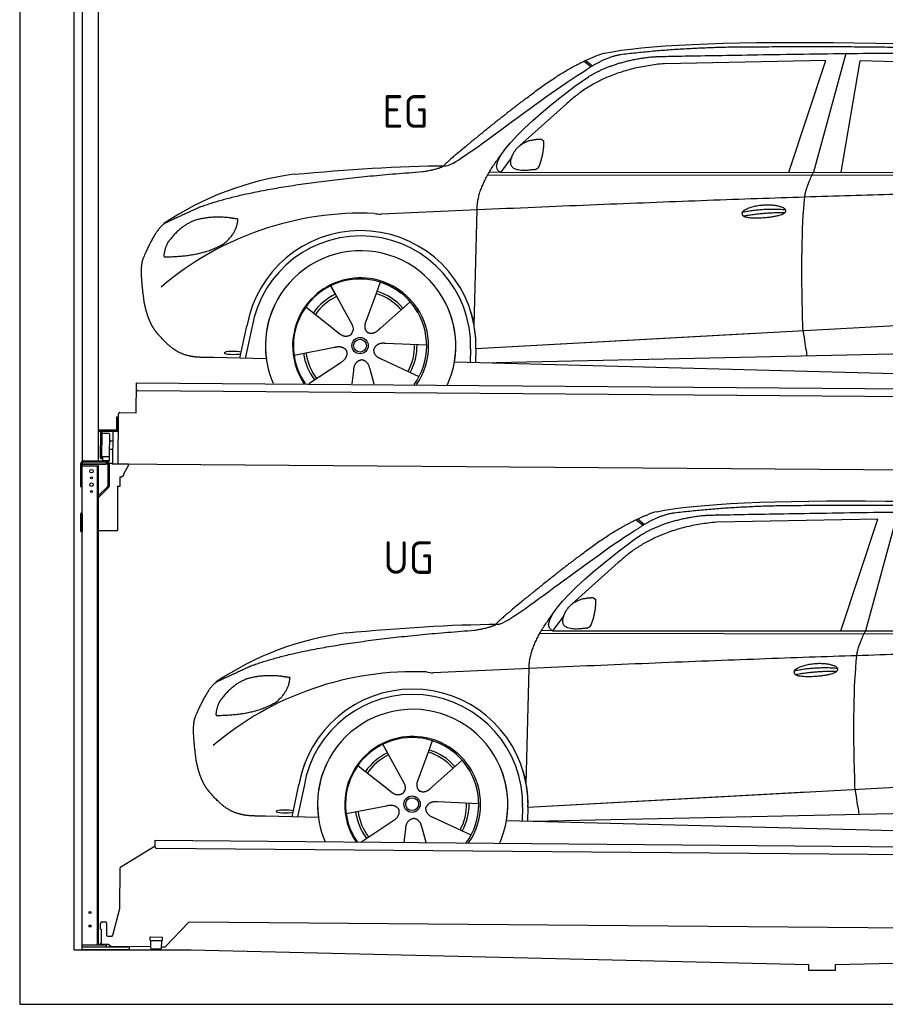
# Model space of a CAD drawing. Header units: millimetres. Extents: x -411 to 6777, y 0 to 6177.
# Tile 1 of 6: x 0 to 3183, y 0 to 3623. Entities that reach past the tile are written whole.
import ezdxf

# ---------------------------------------------------------------- set-up
doc = ezdxf.new("R2010")
doc.units = ezdxf.units.MM
for name, color, linetype, lineweight in [('car', 10, 'Continuous', 25), ('Gebäude', 7, 'Continuous', 25), ('Logo', 7, 'Continuous', 25), ('Plattform', 7, 'Continuous', 25), ('Ständer hinten', 7, 'Continuous', 25), ('Ständer vorne', 7, 'Continuous', 25)]:
    doc.layers.add(name, color=color, linetype=linetype, lineweight=lineweight)
doc.styles.get("Standard").update_dxf_attribs({"font": 'ISOCP.SHX'})

# ---------------------------------------------------------------- blocks, each defined once
blk = doc.blocks.new('UG Plattfrom Gl550')
at = {"layer": 'Plattform'}
for p, q in [((371.8, 506.3), (498.1, 583.5)), ((498.1, 578.8), (498.2, 597.8)), ((498.2, 597.8), (498.3, 603.8)), ((498.3, 603.8), (5435.1, 560.7)), ((5429.8, 530.7), (503, 573.7)), ((368.7, 352.3), (369.4, 502.1)), ((342.2, 253.9), (368.7, 352.3)), ((297.4, 276.5), (297.6, 298.5)), ((302.6, 303.5), (314.6, 303.4)), ((319.6, 298.3), (319.2, 255.3)), ((621.4, 302.7), (535.3, 212)), ((5347, 261.5), (621.4, 302.7)), ((297.4, 276.5), (299.7, 276.5)), ((299.7, 276.5), (299.3, 225.5)), ((296.9, 220.5), (297, 225.5)), ((325.2, 220.3), (296.9, 220.5)), ((299.3, 225.5), (297, 225.5)), ((324.2, 250.3), (337.3, 250.2)), ((335.5, 213.3), (328.3, 219.2)), ((479.6, 234.9), (479.7, 247.9)), ((479.6, 234.9), (524.6, 234.5)), ((479.7, 247.9), (524.7, 247.5)), ((481.8, 204.9), (482.1, 234.9)), ((521.8, 204.6), (522.1, 234.6)), ((524.6, 234.5), (524.7, 247.5)), ((481.8, 210.9), (338.6, 212.2)), ((481.8, 204.9), (521.8, 204.6)), ((531.7, 210.5), (521.8, 210.6))]:
    blk.add_line(p, q, dxfattribs=at)
for centre, start, end in [((503.1, 578.7), 179.5, 269.5), ((374.4, 502.1), 121.4261, 179.5), ((302.6, 298.5), 89.5, 179.5), ((314.6, 298.4), 359.5, 89.5), ((324.2, 255.3), 179.5, 269.5), ((337.4, 255.2), 269.5, 344.9258), ((325.1, 215.3), 50.8402, 89.5), ((338.6, 217.2), 230.8402, 269.5), ((531.7, 215.5), 269.5, 316.4902)]:
    blk.add_arc(centre, 5, start, end, dxfattribs=at)
blk = doc.blocks.new('Palette EG Gl550')
at = {"layer": 'Plattform'}
for p, q in [((428.6, 2177), (429.5, 2287)), ((429.5, 2287), (5467.3, 2248)), ((5462.1, 2218), (434.2, 2257)), ((368.6, 2177.5), (428.6, 2177)), ((356.5, 2160.3), (356.1, 2114.3)), ((363.5, 2160.2), (356.5, 2160.3)), ((358.1, 2113.3), (358.5, 2160.3)), ((362.6, 1987.5), (363.6, 2172.5)), ((354.1, 2112.3), (292.8, 2112.8)), ((293.1, 2112.8), (293.1, 2107.8)), ((293.1, 2110.8), (355.1, 2110.3)), ((355.1, 2107.3), (293.1, 2107.8)), ((297.3, 2010.5), (298, 2104.5)), ((302, 2104.5), (301.3, 2010.5)), ((342.6, 2107.4), (341.7, 1987.7)), ((355.1, 2107.3), (355.1, 2110.3)), ((363.1, 2113.2), (358.1, 2113.3)), ((358.2, 2113.3), (363.1, 2113.2)), ((330, 2099.4), (329.3, 2015.2)), ((342.3, 2071.9), (329.8, 2072.3)), ((342.1, 2041.7), (329.5, 2041.8)), ((328.9, 2015), (303.9, 2015)), ((303.9, 2015), (303.9, 2000)), ((328.9, 2015), (303.9, 2015)), ((303.9, 2015), (303.9, 2000)), ((303.9, 2000), (328.9, 2000)), ((328.9, 2000), (303.9, 2000)), ((328.9, 2015), (328.9, 2000)), ((328.9, 2015), (328.9, 2000)), ((5465, 1948), (341.7, 1987.7))]:
    blk.add_line(p, q, dxfattribs=at)
for centre, radius, start, end in [((434.3, 2262), 5, 179.556, 269.556), ((368.6, 2172.5), 5, 89.556, 179.556), ((300, 2104.5), 2, 359.3444, 179.3444), ((354.1, 2114.3), 2.01, 269.7445, 359.3674), ((355.1, 2113.3), 3, 269.7663, 359.5554), ((355.1, 2113.3), 6, 269.556, 359.556), ((355.1, 2113.3), 6, 269.5566, 359.5553), ((302.4, 2100.4), 0.4, 179.3444, 271.7264), ((313.4, 1773.4), 326.8, 87.1681, 91.938), ((329.6, 2099.4), 0.4, 359.3444, 86.9565), ((299.3, 2010.5), 2, 179.3444, 359.3444), ((301.7, 2014.6), 0.4, 86.9623, 179.3444), ((302.7, 2023.3), 8.39, 263.3001, 278.0521), ((328.9, 2015.2), 0.4, 267.6536, 359.3444)]:
    blk.add_arc(centre, radius, start, end, dxfattribs=at)
blk = doc.blocks.new('Ständer hinten')
at = {"layer": 'Ständer vorne'}
for p, q in [((229.9, 5012), (229.9, 1998.6)), ((229.9, 5012), (289.9, 5012)), ((289.9, 2000), (289.9, 5012)), ((289.9, 4892), (312.9, 4892)), ((312.9, 4892), (312.9, 4390.7)), ((312.9, 4390.7), (289.9, 4391)), ((318.9, 1995), (235, 1995)), ((318.9, 1995), (318.9, 1987)), ((230, 1990), (230, 1987)), ((230, 1987), (318.9, 1987))]:
    blk.add_line(p, q, dxfattribs=at)
blk = doc.blocks.new('Car_EG')
at = {"layer": 'car'}
for p, q in [((3037.9, 3498.8), (2918.5, 3061.9)), ((2075.4, 3470.6), (2101.4, 3450.1)), ((2081.3, 3473.3), (2106.7, 3453.2)), ((2964.5, 3473), (2370.7, 3461.1)), ((2828.5, 3061.9), (2964.5, 3473)), ((3020.2, 3062), (3091, 3471.1)), ((3792.6, 3454.8), (3091, 3471.1)), ((2009.8, 3312.5), (1839, 3160.1)), ((1809.4, 3117), (1768.3, 3061.3)), ((1721.3, 3052.4), (4364.6, 3049.2)), ((1768.3, 3061.3), (1727, 3062.4)), ((1768.3, 3061.3), (4420.2, 3062.7)), ((1671.2, 2497.6), (1682.3, 2923.1)), ((1325.6, 2657.3), (1310.5, 2615.6)), ((1143.3, 2643.6), (1160.5, 2612.6)), ((1143.5, 2643.6), (1222.8, 2499.9)), ((1310.5, 2615.6), (1273.2, 2512.5)), ((1435.9, 2585.1), (1325, 2487)), ((1052.3, 2566.4), (1171, 2472.3)), ((1671.2, 2497.6), (1672.8, 2558.3)), ((1133.8, 2501.8), (1180.1, 2465.1)), ((1273.2, 2512.5), (1269.4, 2502.2)), ((1677.7, 2413), (3547.7, 2515.1)), ((810, 2377.3), (835.6, 2494.9)), ((854.1, 2489.5), (829.5, 2376.7)), ((1677.7, 2413), (2701.8, 2469)), ((1496.5, 2425.5), (1345.2, 2431.8)), ((1009, 2388.8), (1157.7, 2417.7)), ((1658.1, 2412.4), (1656.8, 2362)), ((1677.7, 2413), (1676.5, 2361.5)), ((1697, 2360.9), (3582.9, 2402.3)), ((907, 2374.7), (712.8, 2379.9)), ((1063.5, 2284.5), (1180.5, 2362.2)), ((1468.3, 2309.5), (1331, 2373.5)), ((1598.6, 2363.5), (3647.1, 2310.1)), ((1222.2, 2283.1), (1228.3, 2332.6)), ((1303.4, 2282.4), (1288.2, 2337.1))]:
    blk.add_line(p, q, dxfattribs=at)
for radius in [30.1, 23.6]:
    blk.add_circle((1251.5, 2423.8), radius, dxfattribs=at)
for centre, radius, start, end in [((2188.5, 3329.2), 174.5, 102.3489, 113.0153), ((1156.1, 1941.5), 1122.3, 97.5147, 123.9129), ((1259.2, 1770.1), 1141.2, 87.724, 130.3913), ((1332, 3024.5), 117.4, 256.4608, 268.6636), ((1253.6, 2422.9), 424.2, 10.1481, 170.2223), ((1253.4, 2422.7), 404.8, 358.5419, 170.499), ((1253.6, 2422.9), 350, 350.2258, 187.9239), ((1251.5, 2423.8), 245, 51.7123, 188.2101), ((1253.6, 2422.9), 250, 34.003, 143.5989), ((1251.5, 2423.8), 245, 30.221, 72.4019), ((1251.5, 2423.8), 209.6, 115.7372, 144.8747), ((1251.5, 2423.8), 200.6, 41.1155, 72.9111), ((1251.5, 2423.8), 209.6, 41.1302, 72.8747), ((1253.6, 2422.9), 424.2, 158.9384, 170.2223), ((1253.6, 2422.9), 350, 154.4856, 203.0931), ((1253.6, 2422.9), 350, 154.4856, 157.347), ((1251.5, 2423.8), 200.6, 115.5705, 145.0215), ((1253.6, 2422.9), 250, 143.5989, 213.5789), ((1251.5, 2423.8), 245, 144.4019, 214.6129), ((1253.6, 2422.9), 250, 143.5989, 147.9713), ((1251.5, 2423.8), 245, 143.0042, 147.4925), ((1251.5, 2423.8), 200.6, 41.1155, 44.3784), ((1251.5, 2423.8), 245, 324.3871, 34.5977), ((1253.6, 2422.9), 250, 325.4211, 34.003), ((1253.6, 2422.9), 250, 29.7422, 34.003), ((1253.6, 2422.9), 350, 350.2258, 23.1163), ((1253.6, 2422.9), 424.2, 358.6661, 18.6635), ((1253.6, 2422.9), 350, 335.9069, 11.3993), ((1253.6, 2422.9), 404.6, 358.5068, 9.6777), ((1253.6, 2422.9), 424.2, 358.6661, 9.1695), ((1251.5, 2423.8), 209.6, 187.7372, 216.8747), ((1251.5, 2423.8), 200.6, 187.5904, 217.0215), ((1251.5, 2423.8), 200.6, 331.5904, 1.0215), ((1251.5, 2423.8), 209.6, 331.7372, 0.8747)]:
    blk.add_arc(centre, radius, start, end, dxfattribs=at)
blk.add_ellipse((785.5, 2396.9), major_axis=(33.6, -0.3), ratio=0.157274, start_param=0.513473, end_param=5.704241, dxfattribs=at)
for points, degree in [([(2151.2, 3499.7), (2438.8, 3561.3), (3323.8, 3548), (4495.8, 3484.7)], 3), ([(2681.9, 3522.1), (2439, 3522), (2209.6, 3494.1)], 2), ([(3646, 3507.4), (3297.8, 3526.8), (2681.9, 3522.1)], 2), ([(1866.9, 3336.8), (2008, 3447.1), (2120.2, 3489.8)], 2), ([(2209.6, 3494.1), (2153.4, 3485.1), (2085, 3439.8)], 2), ([(2091.3, 3413.1), (2185.1, 3470.8), (2320.7, 3486)], 2), ([(2370.7, 3461.1), (2146.6, 3441.8), (2009.8, 3312.5)], 2), ([(1568.6, 3085.8), (1604.3, 3082), (1906.5, 3330.9), (2085, 3439.8)], 3), ([(1768.3, 3061.3), (1685.3, 3101.4), (1979.2, 3337.7), (2091.3, 3413.1)], 3), ([(1866.9, 3336.8), (1785.8, 3276.3), (1683.4, 3192.9), (1554.1, 3087.7), (1560, 3085.7)], 4), ([(1817.6, 3134.6), (1834.1, 3164.9), (1876.9, 3179)], 2), ([(1876.9, 3179), (1905.6, 3184.7), (1918.5, 3183.5)], 2), ([(1908.1, 3079.4), (1929.6, 3132.4), (1927, 3177.3)], 2), ([(1918.5, 3183.5), (1924.5, 3177.4), (1927, 3177.3)], 2), ([(1682.3, 2923.1), (1679.9, 3006.7), (1768.8, 3124)], 2), ([(1894.6, 3071.7), (1772.4, 3053), (1817.6, 3134.6)], 2), ([(1009.4, 3054.2), (1205.7, 3072.1), (1390.9, 3085.2), (1568.6, 3085.8)], 3), ([(1480.7, 3063.9), (1533.9, 3071.8), (1559.7, 3084.7)], 2), ([(667.1, 2935.4), (903.7, 3022), (1480.7, 3063.9)], 2), ([(1894.6, 3071.7), (1900.7, 3073.5), (1908.1, 3079.4)], 2), ([(2886.6, 2970), (2889.7, 3001), (2918.5, 3061.9)], 2), ([(4638.8, 2991), (3762.4, 3019.4), (1329.3, 2907.2)], 2), ([(667.1, 2935.4), (532.9, 2873.5)], 1), ([(2656.5, 2914.7), (2732, 2930.9), (2815.5, 2924.4)], 2), ([(2661.4, 2900.8), (2735.6, 2914.7), (2813.5, 2913.3)], 2), ([(532.9, 2873.5), (498.2, 2850.8), (453.2, 2743.7)], 2), ([(643.1, 2884.4), (590.8, 2863.7), (552.7, 2813.7)], 2), ([(770, 2894.2), (702.5, 2901.9), (643.1, 2884.4)], 2), ([(752.9, 2800.7), (798.9, 2837.7), (802.6, 2889.5)], 2), ([(802.6, 2889.5), (784.9, 2891.6), (770, 2894.2)], 2), ([(552.7, 2813.7), (534.5, 2793.9), (529.7, 2752.6)], 2), ([(531, 2750.3), (675.7, 2750.9), (752.9, 2800.7)], 2), ([(453.2, 2743.7), (446.7, 2727.8), (444.7, 2699.3), (445.7, 2666.9), (456.9, 2583.7)], 4), ([(529.7, 2752.6), (533.1, 2752.5), (531, 2750.3)], 2), ([(1171, 2472.3), (1194.3, 2450.4), (1217.6, 2463.8)], 2), ([(1345.2, 2431.8), (1313.5, 2435.8), (1302.5, 2411.3)], 2), ([(1157.7, 2417.7), (1188.4, 2426.4), (1203, 2403.9)], 2), ([(1180.5, 2362.2), (1208.5, 2377.6), (1203, 2403.9)], 2), ([(1331, 2373.5), (1301, 2384.5), (1302.5, 2411.3)], 2), ([(1228.3, 2332.6), (1229.5, 2364.6), (1255.5, 2371.5)], 2), ([(1288.2, 2337.1), (1282.2, 2368.5), (1255.5, 2371.5)], 2)]:
    blk.add_open_spline(points, degree=degree, dxfattribs=at)
for points, degree, knots in [([(2320.7, 3486), (2347.3, 3488), (2486.7, 3489.9), (3508.2, 3510), (4128.4, 3503.6), (4583.8, 3331), (4560.1, 3157.3)], 4, [0.0821318, 0.0821318, 0.0821318, 0.0821318, 0.0821318, 0.258851, 0.508851, 1, 1, 1, 1, 1]), ([(2656.5, 2914.7), (2660.7, 2919.8), (2681.9, 2935.9), (2764.7, 2955.3), (2879.8, 2918.1), (2770.8, 2890.5), (2686, 2891.9), (2651.7, 2895.8), (2656.5, 2914.7)], 5, [0, 0, 0, 0, 0, 0, 0.300106, 0.500106, 0.700106, 1, 1, 1, 1, 1, 1]), ([(2880.4, 2478.7), (2879.9, 2492.3), (2879.5, 2505.6), (2879.1, 2518.8), (2873.5, 2708.7), (2876, 2859.1), (2886.6, 2970)], 3, [0, 0, 0, 0, 0.064923, 0.064923, 0.064923, 1, 1, 1, 1]), ([(456.9, 2583.7), (457.7, 2579.5), (458.6, 2575.3), (459.5, 2571.1), (460.5, 2567.1), (464, 2552.3), (468, 2538.6), (472.4, 2526.1), (477.3, 2514.8)], 4, [0.4914944, 0.4914944, 0.4914944, 0.4914944, 0.4914944, 0.5422469, 0.5422469, 0.5422469, 0.5422469, 0.728655, 0.728655, 0.728655, 0.728655, 0.728655]), ([(476.9, 2515.5), (478.3, 2512.3), (479.7, 2509.2), (481.1, 2506.2), (482.6, 2503.3), (488.2, 2492.2), (494.2, 2482.8), (500.4, 2474.9), (506.9, 2467.4)], 4, [0.7288005, 0.7288005, 0.7288005, 0.7288005, 0.7288005, 0.7843928, 0.7843928, 0.7843928, 0.7843928, 1, 1, 1, 1, 1]), ([(1269.4, 2502.2), (1268.8, 2499), (1268.5, 2496), (1268.6, 2493.1), (1269, 2490.3), (1269.7, 2484.5), (1271.7, 2479.2), (1275.3, 2474.6), (1280.2, 2471.6)], 4, [0.3191838, 0.3191838, 0.3191838, 0.3191838, 0.3191838, 0.5438253, 0.5438253, 0.5438253, 0.5438253, 1, 1, 1, 1, 1]), ([(712.8, 2379.9), (688.1, 2380.6), (632.5, 2377), (596.4, 2390.9), (552.8, 2416), (506.9, 2467.4)], 4, [0, 0, 0, 0, 0, 0.597866, 1, 1, 1, 1, 1]), ([(1222.8, 2499.9), (1224.5, 2495.8), (1225.5, 2491.8), (1225.8, 2487.9), (1226.4, 2479.3), (1223.7, 2471.3), (1217.6, 2463.8)], 3, [0.2167758, 0.2167758, 0.2167758, 0.2167758, 0.4600873, 0.4600873, 0.4600873, 1, 1, 1, 1]), ([(1325, 2487), (1325, 2487), (1325, 2487), (1325, 2487), (1325, 2487), (1315.9, 2477.3), (1305.2, 2467.4), (1290.9, 2465), (1280.2, 2471.6)], 4, [-0.000003, -0.000003, -0.000003, -0.000003, -0.000003, 0, 0, 0, 0, 1, 1, 1, 1, 1]), ([(2880.4, 2478.7), (2881, 2474), (2881.7, 2469.5), (2882.4, 2465.2), (2883, 2461.2), (2883.5, 2457.3), (2884.1, 2453.5), (2888.6, 2423.3), (2892.2, 2401.2), (2894.7, 2387.2)], 3, [-0.000011, -0.000011, -0.000011, -0.000011, 0.107576, 0.107576, 0.107576, 0.206414, 0.206414, 0.206414, 1, 1, 1, 1])]:
    blk.add_open_spline(points, degree=degree, knots=knots, dxfattribs=at)
blk = doc.blocks.new('Car_147')
at = {"layer": 'car'}
for p, q in [((2266.8, 1783.3), (2292.7, 1762.8)), ((2272.6, 1786), (2298, 1765.9)), ((3155.8, 1785.7), (2562, 1773.8)), ((3019.9, 1374.6), (3155.8, 1785.7)), ((3229.2, 1811.5), (3109.9, 1374.6)), ((2201.2, 1625.2), (2030.4, 1472.8)), ((2000.7, 1429.7), (1959.6, 1374)), ((1912.6, 1365.1), (4556, 1361.9)), ((1959.6, 1374), (1918.4, 1375.1)), ((1959.6, 1374), (4611.6, 1375.4)), ((1862.5, 810.3), (1873.6, 1235.8)), ((1334.7, 956.3), (1351.9, 925.3)), ((1334.8, 956.3), (1414.2, 812.6)), ((1517, 970), (1501.9, 928.3)), ((1501.9, 928.3), (1464.5, 825.2)), ((1243.7, 879.1), (1362.3, 785)), ((1627.3, 897.8), (1516.3, 799.7)), ((1862.5, 810.3), (1864.1, 871)), ((1001.4, 690), (1027, 807.6)), ((1045.5, 802.2), (1020.9, 689.4)), ((1325.2, 814.5), (1371.4, 777.8)), ((1464.5, 825.2), (1460.7, 814.9)), ((1869, 725.7), (3739, 827.8)), ((1869, 725.7), (2893.1, 781.7)), ((1200.4, 701.5), (1349, 730.4)), ((1687.9, 738.2), (1536.6, 744.5)), ((1849.4, 725.1), (1848.1, 674.7)), ((1869, 725.7), (1867.8, 674.2)), ((1098.3, 687.4), (904.1, 692.6)), ((1888.4, 673.6), (3774.2, 715)), ((1254.9, 597.2), (1371.8, 674.9)), ((1659.6, 622.2), (1522.4, 686.2)), ((1789.9, 676.2), (3838.5, 622.8)), ((1413.6, 595.8), (1419.7, 645.3)), ((1494.8, 595.1), (1479.5, 649.8))]:
    blk.add_line(p, q, dxfattribs=at)
for radius in [30.1, 23.6]:
    blk.add_circle((1442.9, 736.5), radius, dxfattribs=at)
for centre, radius, start, end in [((2379.8, 1641.9), 174.5, 102.3489, 113.0153), ((1347.5, 254.1), 1122.3, 97.5147, 123.9129), ((1450.6, 82.8), 1141.2, 87.724, 130.3913), ((1523.4, 1337.2), 117.4, 256.4608, 268.6636), ((1445, 735.6), 424.2, 10.1481, 170.2223), ((1444.7, 735.4), 404.8, 358.5419, 170.499), ((1445, 735.6), 350, 350.2258, 187.9239), ((1442.9, 736.5), 245, 51.7123, 188.2101), ((1445, 735.6), 250, 34.003, 143.5989), ((1442.9, 736.5), 245, 30.221, 72.4019), ((1442.9, 736.5), 209.6, 115.7372, 144.8747), ((1442.9, 736.5), 200.6, 115.5705, 145.0215), ((1442.9, 736.5), 200.6, 41.1155, 72.9111), ((1442.9, 736.5), 209.6, 41.1302, 72.8747), ((1445, 735.6), 424.2, 158.9384, 170.2223), ((1445, 735.6), 350, 154.4856, 203.0931), ((1445, 735.6), 350, 154.4856, 157.347), ((1445, 735.6), 250, 143.5989, 213.5789), ((1442.9, 736.5), 245, 144.4019, 214.6129), ((1445, 735.6), 250, 143.5989, 147.9713), ((1442.9, 736.5), 245, 143.0042, 147.4925), ((1442.9, 736.5), 200.6, 41.1155, 44.3784), ((1442.9, 736.5), 245, 324.3871, 34.5977), ((1445, 735.6), 250, 325.4211, 34.003), ((1445, 735.6), 250, 29.7422, 34.003), ((1445, 735.6), 350, 350.2258, 23.1163), ((1445, 735.6), 424.2, 358.6661, 18.6635), ((1445, 735.6), 350, 335.9069, 11.3993), ((1445, 735.6), 404.6, 358.5068, 9.6777), ((1445, 735.6), 424.2, 358.6661, 9.1695), ((1442.9, 736.5), 200.6, 331.5904, 1.0215), ((1442.9, 736.5), 209.6, 331.7372, 0.8747), ((1442.9, 736.5), 209.6, 187.7372, 216.8747), ((1442.9, 736.5), 200.6, 187.5904, 217.0215)]:
    blk.add_arc(centre, radius, start, end, dxfattribs=at)
blk.add_ellipse((976.9, 709.6), major_axis=(33.6, -0.3), ratio=0.157274, start_param=0.513473, end_param=5.704241, dxfattribs=at)
for points, degree in [([(2342.5, 1812.4), (2630.1, 1874), (3515.1, 1860.7), (4687.1, 1797.4)], 3), ([(2873.2, 1834.8), (2630.4, 1834.7), (2401, 1806.8)], 2), ([(3837.4, 1820.1), (3489.2, 1839.5), (2873.2, 1834.8)], 2), ([(2058.2, 1649.5), (2199.3, 1759.8), (2311.6, 1802.5)], 2), ([(2401, 1806.8), (2344.7, 1797.8), (2276.3, 1752.5)], 2), ([(2282.7, 1725.8), (2376.5, 1783.5), (2512.1, 1798.7)], 2), ([(1760, 1398.5), (1795.6, 1394.7), (2097.9, 1643.6), (2276.3, 1752.5)], 3), ([(2562, 1773.8), (2337.9, 1754.5), (2201.2, 1625.2)], 2), ([(1959.6, 1374), (1876.6, 1414.1), (2170.6, 1650.4), (2282.7, 1725.8)], 3), ([(2058.2, 1649.5), (1977.1, 1589), (1874.8, 1505.6), (1745.4, 1400.4), (1751.4, 1398.4)], 4), ([(2009, 1447.3), (2025.5, 1477.6), (2068.2, 1491.7)], 2), ([(2068.2, 1491.7), (2096.9, 1497.4), (2109.8, 1496.2)], 2), ([(2099.5, 1392.1), (2120.9, 1445.1), (2118.3, 1490)], 2), ([(2109.8, 1496.2), (2115.9, 1490.1), (2118.3, 1490)], 2), ([(1873.6, 1235.8), (1871.3, 1319.4), (1960.2, 1436.7)], 2), ([(2086, 1384.4), (1963.8, 1365.7), (2009, 1447.3)], 2), ([(1200.7, 1366.9), (1397, 1384.8), (1582.2, 1397.9), (1760, 1398.5)], 3), ([(1672.1, 1376.6), (1725.2, 1384.5), (1751.1, 1397.4)], 2), ([(2086, 1384.4), (2092, 1386.2), (2099.5, 1392.1)], 2), ([(858.5, 1248.1), (1095.1, 1334.7), (1672.1, 1376.6)], 2), ([(3077.9, 1282.7), (3081.1, 1313.7), (3109.9, 1374.6)], 2), ([(4830.2, 1303.7), (3953.8, 1332.1), (1520.6, 1219.9)], 2), ([(858.5, 1248.1), (724.2, 1186.2)], 1), ([(2847.8, 1227.4), (2923.4, 1243.6), (3006.8, 1237.1)], 2), ([(834.4, 1197.1), (782.1, 1176.4), (744.1, 1126.4)], 2), ([(961.4, 1206.9), (893.8, 1214.6), (834.4, 1197.1)], 2), ([(944.2, 1113.4), (990.3, 1150.4), (994, 1202.2)], 2), ([(994, 1202.2), (976.3, 1204.3), (961.4, 1206.9)], 2), ([(2852.8, 1213.5), (2926.9, 1227.4), (3004.8, 1226)], 2), ([(724.2, 1186.2), (689.6, 1163.5), (644.6, 1056.4)], 2), ([(744.1, 1126.4), (725.8, 1106.6), (721.1, 1065.3)], 2), ([(722.4, 1063), (867.1, 1063.6), (944.2, 1113.4)], 2), ([(644.6, 1056.4), (638.1, 1040.5), (636, 1012), (637.1, 979.6), (648.2, 896.4)], 4), ([(721.1, 1065.3), (724.5, 1065.2), (722.4, 1063)], 2), ([(1362.3, 785), (1385.6, 763.1), (1409, 776.5)], 2), ([(1349, 730.4), (1379.8, 739.1), (1394.4, 716.6)], 2), ([(1536.6, 744.5), (1504.9, 748.5), (1493.9, 724)], 2), ([(1371.8, 674.9), (1399.8, 690.3), (1394.4, 716.6)], 2), ([(1522.4, 686.2), (1492.4, 697.2), (1493.9, 724)], 2), ([(1419.7, 645.3), (1420.9, 677.3), (1446.8, 684.2)], 2), ([(1479.5, 649.8), (1473.5, 681.2), (1446.8, 684.2)], 2)]:
    blk.add_open_spline(points, degree=degree, dxfattribs=at)
for points, degree, knots in [([(2512.1, 1798.7), (2538.6, 1800.7), (2678.1, 1802.6), (3699.5, 1822.7), (4319.8, 1816.3), (4775.2, 1643.7), (4751.5, 1470)], 4, [0.0821318, 0.0821318, 0.0821318, 0.0821318, 0.0821318, 0.258851, 0.508851, 1, 1, 1, 1, 1]), ([(3071.7, 791.4), (3071.2, 805), (3070.8, 818.3), (3070.4, 831.5), (3064.8, 1021.4), (3067.3, 1171.8), (3077.9, 1282.7)], 3, [0, 0, 0, 0, 0.064923, 0.064923, 0.064923, 1, 1, 1, 1]), ([(2847.8, 1227.4), (2852.1, 1232.5), (2873.2, 1248.6), (2956.1, 1268), (3071.1, 1230.8), (2962.2, 1203.2), (2877.4, 1204.6), (2843.1, 1208.5), (2847.8, 1227.4)], 5, [0, 0, 0, 0, 0, 0, 0.300106, 0.500106, 0.700106, 1, 1, 1, 1, 1, 1]), ([(648.2, 896.4), (649.1, 892.2), (650, 888), (650.9, 883.8), (651.9, 879.8), (655.4, 865), (659.4, 851.3), (663.8, 838.8), (668.6, 827.5)], 4, [0.4914944, 0.4914944, 0.4914944, 0.4914944, 0.4914944, 0.5422469, 0.5422469, 0.5422469, 0.5422469, 0.728655, 0.728655, 0.728655, 0.728655, 0.728655]), ([(668.3, 828.2), (669.7, 825), (671.1, 821.9), (672.5, 818.9), (673.9, 816), (679.6, 804.9), (685.5, 795.5), (691.8, 787.6), (698.3, 780.1)], 4, [0.7288005, 0.7288005, 0.7288005, 0.7288005, 0.7288005, 0.7843928, 0.7843928, 0.7843928, 0.7843928, 1, 1, 1, 1, 1]), ([(1414.2, 812.6), (1415.9, 808.5), (1416.8, 804.5), (1417.1, 800.6), (1417.8, 792), (1415.1, 784), (1409, 776.5)], 3, [0.2167758, 0.2167758, 0.2167758, 0.2167758, 0.4600873, 0.4600873, 0.4600873, 1, 1, 1, 1]), ([(1460.7, 814.9), (1460.2, 811.7), (1459.9, 808.7), (1460, 805.8), (1460.3, 803), (1461.1, 797.2), (1463.1, 791.9), (1466.6, 787.3), (1471.5, 784.3)], 4, [0.3191838, 0.3191838, 0.3191838, 0.3191838, 0.3191838, 0.5438253, 0.5438253, 0.5438253, 0.5438253, 1, 1, 1, 1, 1]), ([(1516.3, 799.7), (1516.3, 799.7), (1516.3, 799.7), (1516.3, 799.7), (1516.3, 799.7), (1507.2, 790), (1496.6, 780.1), (1482.3, 777.7), (1471.5, 784.3)], 4, [-0.000003, -0.000003, -0.000003, -0.000003, -0.000003, 0, 0, 0, 0, 1, 1, 1, 1, 1]), ([(904.1, 692.6), (879.5, 693.3), (823.8, 689.7), (787.8, 703.6), (744.1, 728.7), (698.3, 780.1)], 4, [0, 0, 0, 0, 0, 0.597866, 1, 1, 1, 1, 1]), ([(3071.7, 791.4), (3072.4, 786.7), (3073.1, 782.2), (3073.7, 777.9), (3074.3, 773.9), (3074.9, 770), (3075.5, 766.2), (3080, 736), (3083.5, 713.9), (3086, 699.9)], 3, [-0.000011, -0.000011, -0.000011, -0.000011, 0.107576, 0.107576, 0.107576, 0.206414, 0.206414, 0.206414, 1, 1, 1, 1])]:
    blk.add_open_spline(points, degree=degree, knots=knots, dxfattribs=at)
blk = doc.blocks.new('Ständer_hinten_180')
at = {"layer": 'Ständer hinten'}
for p, q in [((235, 2000), (319, 2000)), ((319, 1995), (235, 1995)), ((319, 1987), (319, 1995)), ((225, 1904), (225, 1990)), ((230, 200), (230, 1990)), ((319, 1987), (230, 1987)), ((230, 1982), (290, 1982)), ((285, 1982), (285, 218)), ((290, 218), (290, 1987)), ((324, 1990), (324, 1907.2)), ((329, 1990), (328.9, 1907.1)), ((341.8, 1989.5), (329, 1990.6)), ((341.8, 1987.7), (341.8, 1989.5)), ((399.8, 1987.2), (341.8, 1987.7)), ((383, 1951.9), (399.7, 1982.7)), ((399.7, 1982.7), (399.8, 1987.2)), ((369, 1907), (369, 1940.5)), ((369, 1940.5), (374, 1940.5)), ((374, 1940.5), (382.9, 1947.4)), ((382.9, 1947.4), (383, 1947.8)), ((383, 1947.8), (383, 1951.9)), ((225, 1904), (230, 1904)), ((290, 1872.1), (322.5, 1903.6)), ((325.9, 1900), (290, 1865.2)), ((360, 1906.3), (369, 1907)), ((360, 1906.3), (360, 1744)), ((228.1, 1812.1), (230, 1814)), ((230, 1804.9), (225, 1804.9)), ((225, 1740), (225, 1804.9)), ((230, 1804.9), (230, 1740)), ((225, 1740), (230, 1740)), ((290, 1744), (360, 1744)), ((319, 218), (230, 218)), ((319, 210), (319, 218)), ((404, 210), (230, 210)), ((404, 200), (230, 200)), ((404, 200), (404, 210))]:
    blk.add_line(p, q, dxfattribs=at)
for centre, radius in [((264, 1962), 6.5), ((264, 1937), 3.7), ((264, 1912), 6.5), ((264, 1887), 3.7), ((258.6, 338), 3.7), ((258.6, 288), 3.7)]:
    blk.add_circle(centre, radius, dxfattribs=at)
for centre, radius, start, end in [((235, 1990), 10, 90, 180), ((235, 1990), 5, 90, 180), ((319, 1990), 10, 0.0086, 89.9915), ((319, 1990), 5, 0, 90), ((319, 1907.2), 5, 314.0428, 0), ((318.9, 1907.1), 10, 314.1186, 0), ((235, 1804.9), 10, 134.1186, 180)]:
    blk.add_arc(centre, radius, start, end, dxfattribs=at)
blk = doc.blocks.new('Gebäude_340_GT180')
at = {"layer": 'Gebäude'}
for p, q in [((0, 5600), (0, 0)), ((200, 200), (200, 5400)), ((200, 200), (630.1, 200)), ((630.1, 200), (2900, 146.1)), ((3000, 146.1), (5231.6, 200)), ((2900, 146.1), (2900, 126.1)), ((3000, 126.1), (3000, 146.1)), ((2900, 126.1), (3000, 126.1)), ((0, 0), (5900, 0))]:
    blk.add_line(p, q, dxfattribs=at)

msp = doc.modelspace()

# ---------------------------------------------------------------- block references
for name in ['Gebäude_340_GT180', 'Car_EG', 'Palette EG Gl550', 'Ständer_hinten_180', 'Car_147', 'UG Plattfrom Gl550']:
    msp.add_blockref(name, (0, 0))
at = {"layer": 'Ständer hinten'}
msp.add_blockref('Ständer hinten', (0, 0), dxfattribs=at)

# ---------------------------------------------------------------- texts
msp.add_text('UG', height=120).set_placement((1337.66, 1583.58))
at = {"layer": 'Logo'}
msp.add_text('EG', height=120, dxfattribs=at).set_placement((1334, 3225.32))

doc.saveas('drawing.dxf')
